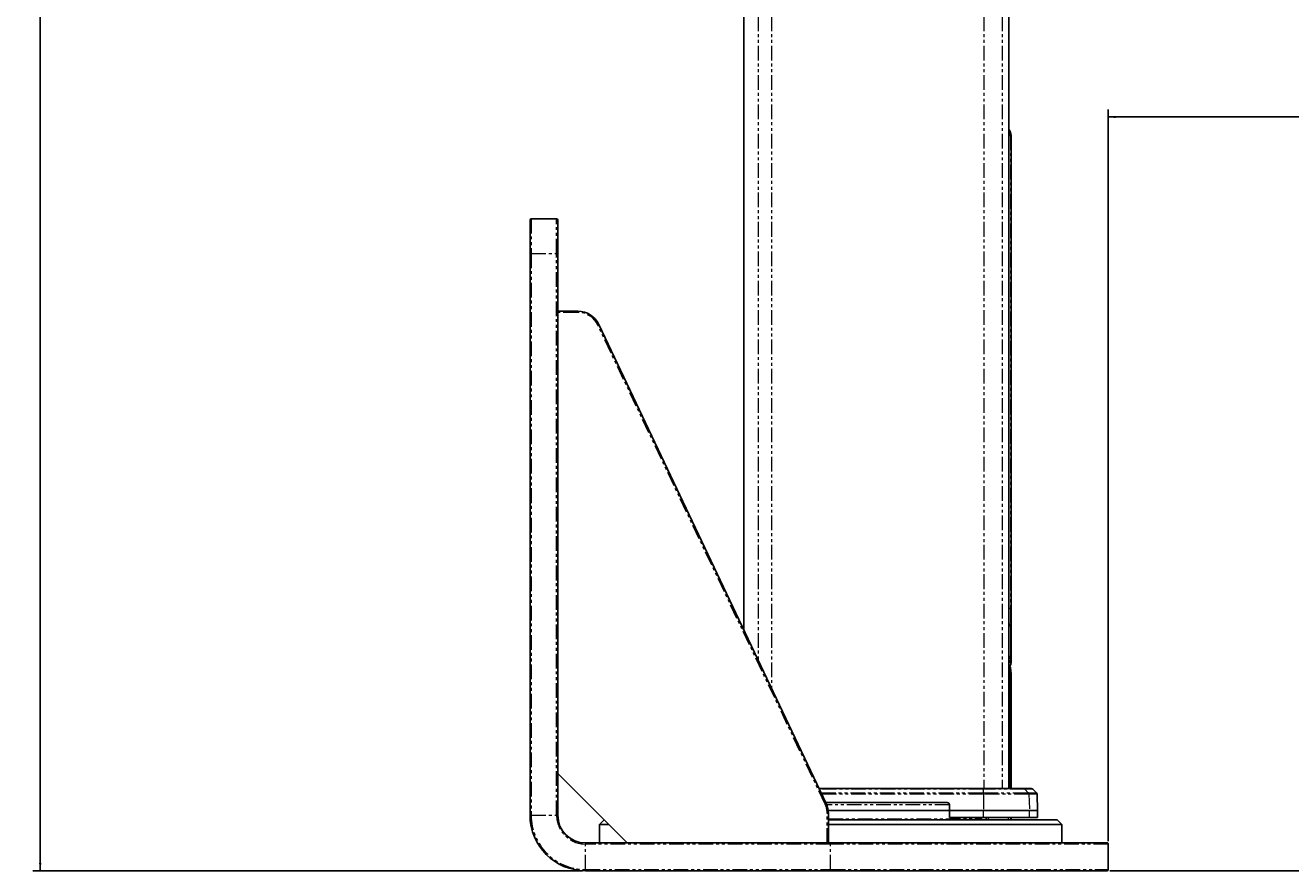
# Paper-space layout 'Wall Base Bracket' of a CAD drawing. Header units: millimetres. Extents: x 245 to 9339, y 492 to 8064.
# Tile 1 of 57: x 245 to 792, y 657 to 1022. Entities that reach past the tile are written whole.
import ezdxf

# ---------------------------------------------------------------- set-up
doc = ezdxf.new("R2010")
doc.units = ezdxf.units.MM
doc.linetypes.add('PHANTOM', pattern=[12.7, 6.35, -1.27, 1.27, -1.27, 1.27, -1.27])
doc.layers.add('COMPONENT_GEOMETRY', color=7, linetype='Continuous')
doc.styles.add('SLDTEXTSTYLE0', font='TXT', dxfattribs={"width": 0.75})
doc.dimstyles.new('SLDDIMSTYLE0', dxfattribs={"dimtxt": 50, "dimasz": 3.302, "dimexe": 0, "dimexo": 0.0625, "dimgap": 12.5, "dimtad": 0, "dimtih": 1, "dimtoh": 1, "dimdec": 0, "dimrnd": 1e-09, "dimzin": 12, "dimdsep": 46, "dimtxsty": 'SLDTEXTSTYLE0', "dimsah": 1, "dimcen": 0.09, "dimadec": 0, "dimazin": 3, "dimtfac": 1, "dimtdec": 0, "dimtofl": 0, "dimtmove": 0, "dimatfit": 3, "dimfxl": 1, "dimfrac": 2, "dimtolj": 1, "dimtzin": 12, "dimarcsym": 0})
doc.dimstyles.new('SLDDIMSTYLE2', dxfattribs={"dimtxt": 3.175, "dimasz": 3.302, "dimexe": 0, "dimexo": 0.0625, "dimgap": 0.79375, "dimtad": 0, "dimtih": 1, "dimtoh": 1, "dimdec": 1, "dimrnd": 1e-09, "dimzin": 12, "dimdsep": 46, "dimtxsty": 'SLDTEXTSTYLE0', "dimsah": 1, "dimcen": 0.09, "dimadec": 0, "dimazin": 3, "dimtfac": 1, "dimtdec": 1, "dimtofl": 0, "dimtmove": 0, "dimatfit": 3, "dimfxl": 1, "dimfrac": 2, "dimtolj": 1, "dimtzin": 12, "dimarcsym": 0})

# ---------------------------------------------------------------- blocks, each defined once
blk = doc.blocks.new('_D_21')
at = {"layer": 'COMPONENT_GEOMETRY', "color": 7}
for p, q in [((4545.08, 2838.73), (4868.32, 2838.73)), ((4865.15, 2838.73), (4865.15, 1750.17)), ((4865.15, 656.56), (4865.15, 1745.13)), ((713.95, 656.56), (4868.32, 656.56))]:
    blk.add_line(p, q, dxfattribs=at)
for points in [[(4865.15, 2838.73), (4864.64, 2835.43), (4865.65, 2835.43)], [(4865.15, 656.56), (4865.65, 659.87), (4864.64, 659.87)]]:
    blk.add_solid(points, dxfattribs=at)
at = {"layer": 'COMPONENT_GEOMETRY', "color": 7, "insert": (4858.69, 1749.22), "char_height": 3.175, "attachment_point": 1, "style": 'SLDTEXTSTYLE0'}
blk.add_mtext('2182.2', dxfattribs=at)
blk = doc.blocks.new('_D_22')
at = {"layer": 'COMPONENT_GEOMETRY', "color": 7}
for p, q in [((658.18, 3576.29), (248.21, 3576.29)), ((251.38, 3576.29), (251.38, 2118.95)), ((251.38, 656.56), (251.38, 2113.91)), ((485.91, 656.56), (248.21, 656.56))]:
    blk.add_line(p, q, dxfattribs=at)
for points in [[(251.38, 3576.29), (250.87, 3572.99), (251.89, 3572.99)], [(251.38, 656.56), (251.89, 659.87), (250.87, 659.87)]]:
    blk.add_solid(points, dxfattribs=at)
at = {"layer": 'COMPONENT_GEOMETRY', "color": 7, "insert": (244.93, 2118), "char_height": 3.175, "attachment_point": 1, "style": 'SLDTEXTSTYLE0'}
blk.add_mtext('2919.7', dxfattribs=at)
blk = doc.blocks.new('_D_23')
at = {"layer": 'COMPONENT_GEOMETRY', "color": 7}
for p, q in [((4544.13, 2838.25), (4544.13, 979.41)), ((713.18, 669.33), (713.18, 985.76)), ((713.18, 982.58), (2554.77, 982.58)), ((4544.13, 982.58), (2702.55, 982.58))]:
    blk.add_line(p, q, dxfattribs=at)
for points in [[(713.18, 982.58), (716.49, 982.08), (716.49, 983.09)], [(4544.13, 982.58), (4540.83, 983.09), (4540.83, 982.08)]]:
    blk.add_solid(points, dxfattribs=at)
at = {"layer": 'COMPONENT_GEOMETRY', "color": 7, "insert": (2554.77, 1007.35), "char_height": 50, "attachment_point": 1, "style": 'SLDTEXTSTYLE0'}
blk.add_mtext('3831', dxfattribs=at)

psp = doc.layouts.new('Wall Base Bracket')

# ---------------------------------------------------------------- linework, layer by layer
at = {"color": 7, "linetype": 'Continuous', "lineweight": 25}
for p, q in [((555.68, 3566.06), (555.68, 760.5)), ((670.17, 692.06), (670.17, 2800.89)), ((671.18, 762.93), (671.18, 974.39)), ((463.18, 923.56), (463.18, 938.06)), ((463.68, 938.56), (474.68, 938.56)), ((475.18, 938.06), (475.18, 923.56)), ((463.18, 680.56), (463.18, 923.56)), ((475.18, 923.56), (475.18, 898.56)), ((475.18, 898.56), (483.86, 898.56)), ((475.18, 898.06), (475.18, 898.56)), ((475.18, 898.06), (475.18, 698.56)), ((492.9, 892.85), (591.22, 685.6)), ((670.88, 763.48), (670.88, 762.2)), ((671.17, 761.63), (671.18, 762.21)), ((671.18, 761.23), (671.18, 761.28)), ((671.18, 754.67), (671.18, 761.23)), ((671.07, 756.22), (671.08, 757.37)), ((671.15, 756.15), (671.07, 756.22)), ((671.07, 755.82), (671.15, 756.15)), ((671.07, 754.61), (671.07, 755.82)), ((671.07, 754.12), (671.16, 755.68)), ((671.14, 756.83), (671.08, 757.74)), ((671.08, 757.37), (671.14, 756.83)), ((671.08, 756.83), (671.14, 756.83)), ((671.08, 756.15), (671.15, 756.15)), ((671.08, 755.82), (671.18, 755.82)), ((671.16, 755.68), (671.08, 754.81)), ((671.08, 755.68), (671.16, 755.68)), ((671.16, 755.3), (671.08, 752.78)), ((671.09, 752.31), (671.16, 755.3)), ((671.12, 756.12), (671.18, 756.12)), ((671.08, 752.78), (671.07, 754.12)), ((671.11, 750.97), (671.09, 752.31)), ((671.15, 749.38), (671.12, 750.51)), ((671.18, 754.36), (671.18, 753.11)), ((671.18, 753.48), (671.18, 754.36)), ((671.18, 753.11), (671.18, 753.48)), ((670.98, 749.05), (670.88, 749.05)), ((670.98, 748.41), (670.88, 748.41)), ((670.98, 748.29), (670.88, 748.29)), ((670.92, 744.12), (670.88, 744.47)), ((670.89, 744.3), (670.89, 692.06)), ((670.98, 749.05), (670.98, 748.41)), ((670.98, 748.29), (670.98, 748.25)), ((671.18, 748.41), (671.16, 749.05)), ((671.18, 746.57), (671.18, 748.31)), ((671.18, 748.31), (671.18, 748.29)), ((671.19, 692.06), (671.19, 742.25)), ((475.18, 698.56), (475.18, 680.56)), ((475.18, 698.56), (505.18, 668.56)), ((588.15, 692.06), (659.26, 692.06)), ((659.26, 692.06), (676.44, 692.06)), ((676.44, 692.06), (679.94, 692.06)), ((682.15, 690.27), (680.65, 691.77)), ((682.68, 682.56), (682.44, 689.6)), ((591, 686.06), (643.22, 686.06)), ((644.63, 682.56), (644.59, 685.1)), ((495.18, 678.56), (493.18, 676.56)), ((644.63, 682.56), (592.11, 682.56)), ((592.18, 681.31), (592.18, 668.56)), ((592.18, 678.56), (691.18, 678.56)), ((644.63, 679.56), (644.63, 682.56)), ((659.22, 682.56), (644.63, 682.56)), ((659.22, 679.56), (644.63, 679.56)), ((657.24, 679.06), (658.5, 679.45)), ((658.5, 679.45), (658.5, 679.56)), ((679.14, 682.56), (659.22, 682.56)), ((679.14, 679.56), (659.22, 679.56)), ((660.48, 679.56), (660.48, 678.56)), ((671.18, 678.56), (671.18, 679.56)), ((682.68, 682.56), (679.14, 682.56)), ((682.68, 679.56), (679.14, 679.56)), ((682.68, 679.56), (682.68, 682.56)), ((693.18, 676.56), (691.18, 678.56)), ((493.18, 676.56), (493.18, 668.56)), ((497.18, 676.56), (493.18, 676.56)), ((693.18, 676.56), (592.18, 676.56)), ((693.18, 668.56), (693.18, 676.56)), ((487.18, 668.56), (505.18, 668.56)), ((505.18, 668.56), (591.68, 668.56)), ((592.18, 668.56), (591.68, 668.56)), ((592.18, 668.56), (593.18, 668.56)), ((593.18, 668.56), (712.68, 668.56)), ((713.18, 657.06), (713.18, 668.06)), ((593.18, 656.56), (487.18, 656.56)), ((712.68, 656.56), (593.18, 656.56))]:
    psp.add_line(p, q, dxfattribs=at)
at = {"color": 8, "linetype": 'PHANTOM', "lineweight": 18}
for p, q in [((561.84, 3566.06), (561.84, 747.52)), ((567.67, 3566.06), (567.67, 735.24)), ((659.37, 3566.06), (659.37, 692.06)), ((667.34, 3566.06), (667.34, 692.06)), ((670.16, 692.06), (670.16, 2800.89)), ((670.17, 974.61), (670.98, 974.61)), ((670.98, 974.61), (670.98, 770.07)), ((671.18, 974.39), (670.98, 974.61)), ((463.68, 938.56), (463.68, 923.56)), ((474.68, 923.56), (474.68, 938.56)), ((463.18, 923.56), (463.68, 923.56)), ((463.68, 923.56), (463.68, 680.56)), ((463.68, 923.56), (474.68, 923.56)), ((474.68, 923.56), (475.18, 923.56)), ((474.68, 680.56), (474.68, 923.56)), ((483.86, 898.06), (475.18, 898.06)), ((483.86, 898.56), (483.86, 898.06)), ((492.9, 892.85), (492.44, 892.64)), ((590.77, 685.39), (492.44, 892.64)), ((670.17, 770.07), (670.98, 770.07)), ((670.17, 744.3), (670.89, 744.3)), ((670.89, 744.3), (670.88, 744.43)), ((659.25, 691.77), (588.29, 691.77)), ((589, 690.27), (659.23, 690.27)), ((659.23, 689.6), (589.32, 689.6)), ((659.23, 689.6), (659.22, 682.56)), ((659.23, 690.27), (659.25, 691.77)), ((659.23, 690.27), (678.61, 690.27)), ((678.9, 689.6), (659.23, 689.6)), ((677.14, 691.77), (659.25, 691.77)), ((678.61, 690.27), (677.14, 691.77)), ((680.65, 691.77), (677.14, 691.77)), ((678.61, 690.27), (682.15, 690.27)), ((678.9, 689.6), (679.14, 682.56)), ((682.44, 689.6), (678.9, 689.6)), ((591.22, 685.6), (590.77, 685.39)), ((644.59, 685.1), (591.44, 685.1)), ((463.18, 680.56), (463.68, 680.56)), ((463.68, 680.56), (474.68, 680.56)), ((474.68, 680.56), (475.18, 680.56)), ((591.68, 668.56), (591.68, 681.31)), ((592.18, 681.31), (591.68, 681.31)), ((592.18, 679.06), (657.24, 679.06)), ((658.48, 678.56), (658.48, 679.44)), ((659.22, 679.56), (659.22, 682.56)), ((661.36, 679.56), (661.36, 678.56)), ((670.02, 678.56), (670.02, 679.56)), ((670.89, 679.56), (670.89, 678.56)), ((679.14, 679.56), (679.14, 682.56)), ((487.18, 668.06), (487.18, 668.56)), ((487.18, 657.06), (487.18, 668.06)), ((593.18, 668.06), (487.18, 668.06)), ((593.18, 668.06), (593.18, 668.56)), ((713.18, 668.06), (593.18, 668.06)), ((593.18, 657.06), (593.18, 668.06)), ((487.18, 657.06), (593.18, 657.06)), ((487.18, 656.56), (487.18, 657.06)), ((593.18, 656.56), (593.18, 657.06)), ((593.18, 657.06), (713.18, 657.06))]:
    psp.add_line(p, q, dxfattribs=at)
at = {"color": 7, "linetype": 'Continuous', "lineweight": 25}
for centre, radius, start, end in [((463.68, 938.06), 0.5, 90, 180), ((474.68, 938.06), 0.5, 0, 90), ((483.86, 888.56), 10, 25.3805, 90), ((669.89, 744.3), 1, 7.5478, 74.0335), ((668.68, 746.56), 2.5, 320.7492, 0.0322), ((679.94, 691.06), 1, 45, 90), ((681.44, 689.56), 1, 2, 45), ((582.18, 681.31), 10, 0, 25.3805), ((487.18, 680.56), 24, 180, 270), ((487.18, 680.56), 12, 180, 270), ((712.68, 668.06), 0.5, 0, 90), ((712.68, 657.06), 0.5, 270, 0)]:
    psp.add_arc(centre, radius, start, end, dxfattribs=at)
at = {"color": 8, "linetype": 'PHANTOM', "lineweight": 18}
for centre, radius, start, end in [((483.86, 888.56), 9.5, 25.3805, 90), ((670.18, 755.85), 6.47, 269.8769, 277.1892), ((668.73, 748.08), 2.31, 308.5842, 358.4751), ((717.85, 689.62), 58.62, 179.3588, 180.0158), ((662.7, 691.81), 3.45, 175.8318, 180.6973), ((676.44, 691.09), 0.975, 44.3986, 89.9144), ((677.89, 689.57), 1.01, 1.8877, 44.41), ((582.18, 681.31), 9.5, 0, 25.3805), ((487.18, 680.56), 23.5, 180, 270), ((487.18, 680.56), 12.5, 180, 270)]:
    psp.add_arc(centre, radius, start, end, dxfattribs=at)
at = {"color": 7, "linetype": 'Continuous', "lineweight": 25}
for points, knots in [([(671.17, 974.39), (671.17, 974.58), (671.17, 975.02), (671.04, 975.66), (670.84, 976.24), (670.64, 976.67), (670.47, 976.98), (670.31, 977.22), (670.22, 977.36), (670.17, 977.42), (670.17, 977.42)], [0, 0, 0, 0, 0.115119, 0.266863, 0.397665, 0.511923, 0.625292, 0.771833, 0.977557, 1, 1, 1, 1]), ([(670.17, 977.21), (670.32, 976.99), (670.86, 976.23), (670.93, 975.28), (670.98, 974.61)], [0, 0, 0, 0, 0.284408, 1, 1, 1, 1]), ([(671.08, 757.74), (671.1, 758.43), (671.12, 759.82), (671.15, 761.05), (671.17, 761.5), (671.17, 761.63)], [0, 0, 0, 0, 0.408816, 0.817629, 1, 1, 1, 1]), ([(671.12, 763.48), (671.14, 763.19), (671.17, 762.62), (671.18, 762.63), (671.18, 762.89), (671.18, 762.93)], [0, 0, 0, 0, 0.45171, 0.903429, 1, 1, 1, 1]), ([(671.18, 762.21), (671.18, 762.23), (671.17, 762.27), (671.14, 763.08), (671.12, 763.48)], [0, 0, 0, 0, 0.499468, 1, 1, 1, 1]), ([(671.18, 761.28), (671.18, 761.24), (671.18, 761.17), (671.17, 760.59), (671.15, 759.75), (671.15, 758.69), (671.14, 757.54), (671.15, 756.45), (671.16, 755.51), (671.17, 754.87), (671.18, 754.54), (671.18, 754.63), (671.18, 754.67)], [0, 0, 0, 0, 0.101316, 0.202632, 0.303959, 0.405289, 0.506604, 0.607905, 0.709213, 0.810539, 0.911869, 1, 1, 1, 1]), ([(671.17, 762.69), (671.17, 762.66), (671.16, 762.56), (671.16, 762.4), (671.16, 762.29)], [0, 0, 0, 0, 0.339083, 1, 1, 1, 1]), ([(671.17, 754.95), (671.16, 754.24), (671.15, 752.8), (671.12, 751.59), (671.11, 750.97)], [0, 0, 0, 0, 0.492125, 1, 1, 1, 1]), ([(671.12, 750.51), (671.13, 751.19), (671.15, 752.58), (671.16, 754.15), (671.17, 754.95)], [0, 0, 0, 0, 0.492962, 1, 1, 1, 1]), ([(671.17, 754.66), (671.17, 753.77), (671.17, 751.95), (671.16, 750.24), (671.15, 749.38)], [0, 0, 0, 0, 0.495408, 1, 1, 1, 1]), ([(671.16, 749.05), (671.16, 749.95), (671.17, 751.77), (671.17, 753.69), (671.17, 754.66)], [0, 0, 0, 0, 0.490764, 1, 1, 1, 1]), ([(671.18, 754.36), (671.18, 753.55), (671.18, 751.91), (671.18, 749.9), (671.18, 748.73), (671.18, 748.41)], [0, 0, 0, 0, 0.410916, 0.833749, 1, 1, 1, 1]), ([(671.18, 748.29), (671.18, 749.1), (671.18, 750.76), (671.18, 752.8), (671.18, 753.98), (671.18, 754.36)], [0, 0, 0, 0, 0.3954651, 0.8023983, 1, 1, 1, 1]), ([(671.17, 742.33), (671.17, 742.33), (671.17, 742.32), (671.17, 742.32), (671.17, 742.32), (671.16, 742.39), (671.13, 742.64), (671.04, 743.28), (670.95, 743.91), (670.89, 744.39), (670.88, 744.46)], [0, 0, 0, 0, 0.002031, 0.011545, 0.046644, 0.16516, 0.4127, 0.68268, 0.952972, 1, 1, 1, 1]), ([(671.03, 748.02), (671.04, 747.92), (671.09, 747.41), (671.17, 746.74), (671.18, 746.62), (671.18, 746.57)], [0, 0, 0, 0, 0.107428, 0.547664, 1, 1, 1, 1]), ([(671.18, 742.26), (671.18, 742.26), (671.18, 742.27), (671.18, 742.27), (671.18, 742.29), (671.18, 742.3), (671.17, 742.31), (671.17, 742.34), (671.15, 742.46), (671.11, 742.74), (671.1, 742.83)], [0, 0, 0, 0, 0.001202, 0.005589, 0.011646, 0.023225, 0.055651, 0.201214, 0.747499, 1, 1, 1, 1]), ([(643.22, 686.06), (643.44, 686.05), (643.8, 686.01), (644.22, 685.79), (644.46, 685.54), (644.58, 685.31), (644.59, 685.16), (644.59, 685.1)], [0, 0, 0, 0, 0.345765, 0.58088, 0.758752, 0.902501, 1, 1, 1, 1]), ([(657.24, 679.06), (657.06, 679.02), (656.56, 678.88), (655.86, 678.7), (655.19, 678.6), (654.98, 678.57)], [0, 0, 0, 0, 0.2771113, 0.782825, 1, 1, 1, 1])]:
    psp.add_open_spline(points, degree=3, knots=knots, dxfattribs=at)
at = {"color": 8, "linetype": 'PHANTOM', "lineweight": 18}
for points, knots in [([(670.98, 770.07), (670.98, 767.52), (670.98, 760.64), (670.99, 753.76), (670.99, 749.43)], [0, 0, 0, 0, 0.370215, 1, 1, 1, 1]), ([(671.17, 742.26), (671.18, 742.23), (671.19, 742.14), (671.1, 742.75), (670.96, 743.79), (670.89, 744.3)], [0, 0, 0, 0, 0.155628, 0.588044, 1, 1, 1, 1]), ([(670.99, 749.43), (670.99, 749.3), (670.99, 749), (671, 748.62), (671.02, 748.25), (671.03, 748.1), (671.03, 748.02)], [0, 0, 0, 0, 0.208465, 0.485141, 0.686418, 1, 1, 1, 1])]:
    psp.add_open_spline(points, degree=3, knots=knots, dxfattribs=at)

# ---------------------------------------------------------------- dimensions: what is measured, and where the dimension line sits
at = {"layer": 'COMPONENT_GEOMETRY', "color": 7}
for base, p1, p2, picture, middle in [((251.38, 656.56), (659.45, 3576.29), (487.18, 656.56), '_D_22', (251.38, 2116.43)), ((4865.15, 656.56), (4543.81, 2838.73), (712.68, 656.56), '_D_21', (4865.15, 1747.65))]:
    dim = psp.add_linear_dim(base=base, p1=p1, p2=p2, angle=90, dimstyle='SLDDIMSTYLE2', dxfattribs=at)
    dim.commit()
    dim.dimension.update_dxf_attribs({"geometry": picture, "text_midpoint": middle, "dimtype": 160})
dim = psp.add_linear_dim(base=(4544.13, 982.58), p1=(713.18, 668.06), p2=(4544.13, 2839.52), dimstyle='SLDDIMSTYLE0', dxfattribs=at)
dim.commit()
dim.dimension.update_dxf_attribs({"geometry": '_D_23', "text_midpoint": (2628.66, 982.58), "dimtype": 160})

doc.saveas('drawing.dxf')
